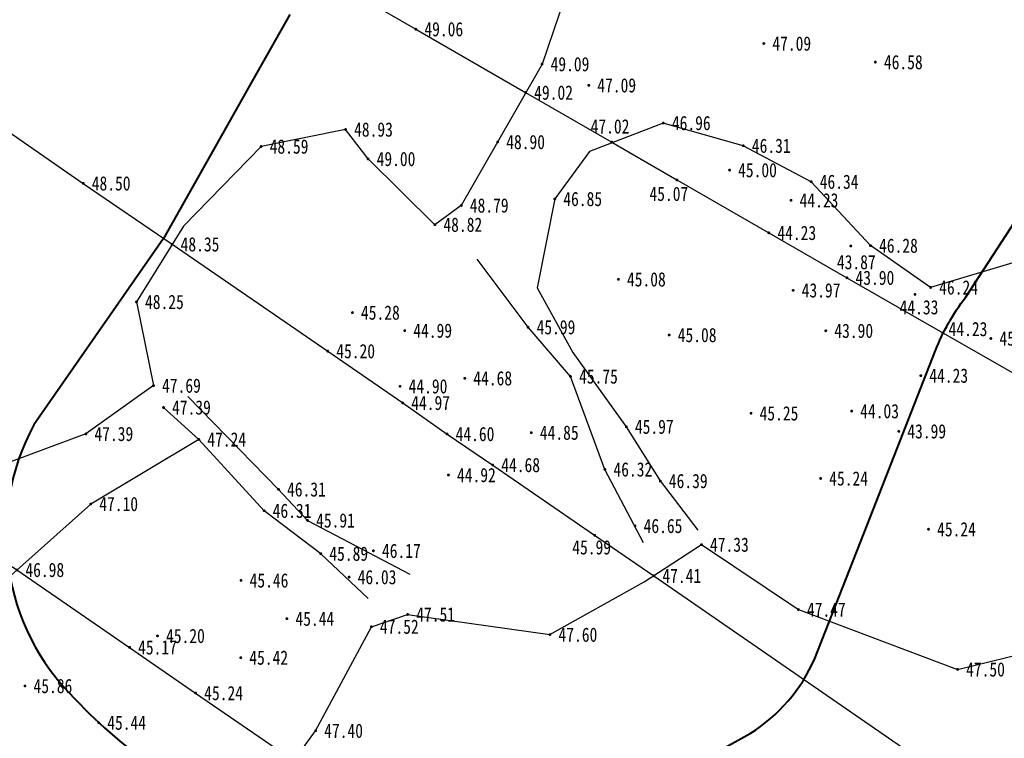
# Model space of a CAD drawing. Extents: x 555481 to 559434, y 3811529 to 3812446.
# Tile 15 of 37: x 556134 to 556162, y 3811942 to 3811962. Entities that reach past the tile are written whole.
import ezdxf
from ezdxf.enums import TextEntityAlignment as Align

# ---------------------------------------------------------------- set-up
doc = ezdxf.new("R2010")
doc.units = 0
doc.header["$LTSCALE"] = 0.5
doc.header["$PDSIZE"] = 0.2
doc.layers.get('0').update_dxf_attribs({"linetype": 'CONTINUOUS'})
doc.layers.get('Defpoints').update_dxf_attribs({"linetype": 'CONTINUOUS'})
for name, color, linetype in [('DMTZ', 8, 'CONTINUOUS'), ('GCD', 1, 'CONTINUOUS'), ('SXSS', 5, 'CONTINUOUS')]:
    doc.layers.add(name, color=color, linetype=linetype)
doc.layers.add('堤脚线', color=2, linetype='CONTINUOUS', lineweight=40)
doc.layers.add('标注半径', color=7, linetype='CONTINUOUS', lineweight=40)
doc.styles.get("Standard").update_dxf_attribs({"font": 'rs.shx', "bigfont": 'hztxt.shx'})
doc.styles.add('宋体', font='txt')
doc.styles.add('正等线体', font='simhei.ttf')
doc.linetypes.add('10411', pattern='A,2,[150,AAA.SHX,S=1,R=0,X=0,Y=1],2,[151,AAA.SHX,S=1,R=0,X=0,Y=3],1e-11', length=4)
doc.dimstyles.get("Standard").update_dxf_attribs({"dimtxt": 0.18, "dimasz": 0.18, "dimexe": 0.18, "dimexo": 0.0625, "dimgap": 0.09, "dimtad": 0, "dimtih": 1, "dimtoh": 1, "dimdec": 4, "dimzin": 0, "dimdsep": 46, "dimtxsty": 'Standard', "dimcen": 0.09, "dimadec": 0, "dimazin": 0, "dimtfac": 1, "dimtdec": 4, "dimtofl": 0, "dimtmove": 0, "dimatfit": 3, "dimfxl": 0, "dimtolj": 1, "dimtzin": 0, "dimarcsym": 0})

# ---------------------------------------------------------------- blocks, each defined once
blk = doc.blocks.new('GC200')
at = {"linetype": 'Continuous', "const_width": 0.2, "flags": 128}
blk.add_lwpolyline([(-0.1, 0, 1), (0.1, 0, 1)], format="xyb", close=True, dxfattribs=at)
blk = doc.blocks.new('*D81')
at = {"layer": 'Defpoints', "color": 0, "linetype": 'Continuous', "transparency": 16777216}
for p in [(556123.699, 3811948.82, 51.959), (556140.563, 3811947.803, 51.959)]:
    blk.add_point(p, dxfattribs=at)
at = {"layer": '标注半径', "color": 0, "linetype": 'Continuous', "lineweight": -2, "transparency": 16777216}
blk.add_line((556126.048, 3811948.679), (556123.998, 3811948.802), dxfattribs=at)
at = {"layer": '标注半径', "color": 0, "linetype": 'Continuous', "transparency": 16777216}
blk.add_solid([(556124.001, 3811948.852), (556123.995, 3811948.752), (556123.699, 3811948.82)], dxfattribs=at)
at = {"layer": '标注半径', "color": 0, "linetype": 'Continuous', "lineweight": -3, "transparency": 16777216, "insert": (556126.743, 3811948.679), "char_height": 0.6, "attachment_point": 5, "style": '宋体'}
blk.add_mtext('\\A1;R17', dxfattribs=at)
blk = doc.blocks.new('*D83')
at = {"layer": 'Defpoints', "color": 0, "linetype": 'Continuous', "transparency": 16777216}
for p in [(556140.737, 3811944.165, 51.959), (556144.364, 3811929.178, 51.959)]:
    blk.add_point(p, dxfattribs=at)
at = {"layer": '标注半径', "color": 0, "linetype": 'Continuous', "lineweight": -2, "transparency": 16777216}
for p, q in [((556143.529, 3811931.39), (556143.829, 3811931.39)), ((556143.829, 3811931.39), (556144.294, 3811929.47))]:
    blk.add_line(p, q, dxfattribs=at)
blk.add_arc((556140.737, 3811944.165), 15.42, 282.9367, 284.183, dxfattribs=at)
at = {"layer": '标注半径', "color": 0, "linetype": 'Continuous', "transparency": 16777216}
blk.add_solid([(556144.342, 3811929.482), (556144.245, 3811929.458), (556144.364, 3811929.178)], dxfattribs=at)
at = {"layer": '标注半径', "color": 0, "linetype": 'Continuous', "lineweight": -3, "transparency": 16777216, "insert": (556142.836, 3811931.39), "char_height": 0.6, "attachment_point": 5, "style": '宋体'}
blk.add_mtext('\\A1;R15', dxfattribs=at)
blk = doc.blocks.new('*D84')
at = {"layer": 'Defpoints', "color": 0, "linetype": 'Continuous', "transparency": 16777216}
for p in [(556156.638, 3811944.957, 51.959), (556161.239, 3811938.188, 51.959)]:
    blk.add_point(p, dxfattribs=at)
at = {"layer": '标注半径', "color": 0, "linetype": 'Continuous', "lineweight": -2, "transparency": 16777216}
for p, q in [((556159.663, 3811940.041), (556159.98, 3811940.041)), ((556159.98, 3811940.041), (556161.071, 3811938.436))]:
    blk.add_line(p, q, dxfattribs=at)
at = {"layer": '标注半径', "color": 0, "linetype": 'Continuous', "transparency": 16777216}
blk.add_solid([(556161.112, 3811938.464), (556161.029, 3811938.408), (556161.239, 3811938.188)], dxfattribs=at)
at = {"layer": '标注半径', "color": 0, "linetype": 'Continuous', "lineweight": -3, "transparency": 16777216, "insert": (556159.183, 3811940.041), "char_height": 0.6, "attachment_point": 5, "style": '宋体'}
blk.add_mtext('\\A1;R8', dxfattribs=at)
blk = doc.blocks.new('*D85')
at = {"layer": 'Defpoints', "color": 0, "linetype": 'Continuous', "transparency": 16777216}
for p in [(556154.792, 3811957.95, 51.959), (556171.873, 3811957.413, 51.959)]:
    blk.add_point(p, dxfattribs=at)
at = {"layer": '标注半径', "color": 0, "linetype": 'Continuous', "lineweight": -2, "transparency": 16777216}
blk.add_line((556170.265, 3811957.463), (556171.573, 3811957.422), dxfattribs=at)
at = {"layer": '标注半径', "color": 0, "linetype": 'Continuous', "transparency": 16777216}
blk.add_solid([(556171.575, 3811957.472), (556171.572, 3811957.372), (556171.873, 3811957.413)], dxfattribs=at)
at = {"layer": '标注半径', "color": 0, "linetype": 'Continuous', "lineweight": -3, "transparency": 16777216, "insert": (556169.57, 3811957.463), "char_height": 0.6, "attachment_point": 5, "style": '宋体'}
blk.add_mtext('\\A1;R17', dxfattribs=at)

msp = doc.modelspace()

# ---------------------------------------------------------------- linework, layer by layer
at = {"linetype": 'Continuous', "flags": 128}
for points, elevation in [([(556133.03576, 3811968.71667), (556136.68149, 3811966.62762), (556145.11495, 3811961.77371), (556148.19548, 3811959.99392), (556150.61503, 3811958.60337), (556152.43964, 3811957.54211), (556155.01958, 3811956.05497), (556157.21142, 3811954.79495), (556159.89811, 3811953.24566), (556161.94657, 3811952.07797), (556165.93734, 3811949.78073), (556168.04632, 3811948.56656), (556173.6608, 3811945.33055), (556176.71079, 3811943.57667)], 49.334), ([(556129.48268, 3811961.80863), (556135.7825, 3811957.44514), (556138.27544, 3811955.73394), (556142.64267, 3811952.73413), (556144.74612, 3811951.28167), (556145.99139, 3811950.40757), (556147.27163, 3811949.53734), (556150.13217, 3811947.56466), (556151.79283, 3811946.42676), (556161.66795, 3811939.60602), (556163.54377, 3811938.33036), (556169.11071, 3811934.50063)], 49.229), ([(556123.89302, 3811953.50742), (556130.96798, 3811948.61836), (556133.92041, 3811946.5933), (556137.08265, 3811944.418), (556138.93698, 3811943.1356), (556141.69822, 3811941.23366), (556144.47094, 3811939.33176), (556151.0412, 3811934.79762), (556152.51178, 3811933.78647), (556157.06193, 3811930.64095)], 49.125)]:
    msp.add_lwpolyline(points, dxfattribs=dict(at, elevation=elevation))
at = {"layer": 'DMTZ', "linetype": '10411', "ltscale": 0.5, "flags": 128}
for points, elevation in [([(556162.048, 3811955.273), (556159.559, 3811954.523), (556157.872, 3811955.697), (556156.207, 3811957.491), (556154.303, 3811958.501), (556152.059, 3811959.139), (556149.992, 3811958.342), (556149.013, 3811957.007), (556148.52171, 3811954.51421), (556149.52005, 3811952.69671), (556151.021, 3811950.613), (556151.974, 3811949.089), (556153.02532, 3811947.70969)], 46.847), ([(556151.50557, 3811947.35625), (556150.42, 3811949.415), (556149.455, 3811952.024), (556148.263, 3811953.407), (556146.83785, 3811955.31502)], 46.647), ([(556134.042, 3811939.409), (556137.417, 3811939.331), (556140.756, 3811939.934), (556142.304, 3811942.078), (556143.867, 3811944.999), (556144.886, 3811945.343), (556148.879, 3811944.775), (556151.525, 3811946.255), (556153.129, 3811947.302), (556155.848, 3811945.479), (556160.315, 3811943.799), (556162.607, 3811944.362), (556164.766, 3811946.367), (556165.327, 3811947.649), (556165.744, 3811949.245), (556166.559, 3811951.557)], 47.63), ([(556138.71481, 3811951.46343), (556141.262, 3811948.853), (556142.077, 3811947.981), (556144.9435, 3811946.47578)], 46.172), ([(556143.78195, 3811945.78716), (556142.448, 3811947.048), (556140.858, 3811948.254), (556139.025, 3811950.256), (556138.035, 3811951.153)], 47.391), ([(556139.025, 3811950.256), (556135.993, 3811948.443), (556133.13, 3811945.884), (556131.471, 3811944.784), (556130.701, 3811942.952), (556128.432, 3811942.439), (556125.914, 3811942.016)], 47.333)]:
    msp.add_lwpolyline(points, dxfattribs=dict(at, elevation=elevation))
at = {"layer": 'SXSS', "linetype": '10411', "ltscale": 0.5, "elevation": 47.685, "flags": 128}
for points in [[(556134.79, 3811986.652), (556135.209, 3811984.973), (556136.723, 3811981.62), (556139.525, 3811980.707), (556142.47, 3811980.185), (556142.581, 3811978.577), (556140.802, 3811976.349), (556139.203, 3811973.237), (556139.859, 3811969.499), (556140.912, 3811966.111), (556142.193, 3811964.949), (556145.367, 3811964.497), (556148.083, 3811964.917), (556149.806, 3811965.308), (556150.652, 3811964.784), (556149.454, 3811963.136), (556148.656, 3811960.792), (556147.411, 3811958.606), (556146.39, 3811956.825), (556145.649, 3811956.285), (556143.775, 3811958.13), (556143.143, 3811958.957), (556140.774, 3811958.479), (556138.6, 3811956.241), (556137.277, 3811954.117), (556137.755, 3811951.766)], [(556137.755, 3811951.766), (556135.858, 3811950.411), (556132.376, 3811949.126), (556129.11, 3811947.915), (556126.846, 3811947.339), (556123.63, 3811944.987), (556124.515, 3811943.116)]]:
    msp.add_lwpolyline(points, dxfattribs=at)
at = {"layer": '堤脚线', "linetype": 'Continuous', "elevation": 56.32124, "flags": 128}
msp.add_lwpolyline([(556141.58372, 3811962.18251), (556140.5354, 3811960.32828), (556138.03229, 3811955.90085), (556135.809, 3811952.69763), (556134.39816, 3811950.66496), (556134.39816, 3811950.66496, 0.33393646), (556135.55613, 3811942.96597, 0.35149494), (556151.91337, 3811940.56533), (556154.49267, 3811942.0009, 0.15178801), (556156.30839, 3811944.10383), (556157.7767, 3811947.85132), (556159.69566, 3811952.74896, -0.06911418), (556160.53384, 3811954.2424), (556165.32499, 3811961.60344, 0.08744173), (556166.1185, 3811963.46701)], format="xyb", dxfattribs=at)

# ---------------------------------------------------------------- block references
at = {"layer": 'GCD', "linetype": 'Continuous'}
ref = msp.add_blockref('GC200', (556145.11495, 3811961.77371, 49.059), dxfattribs=dict(at, xscale=0.1999999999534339, yscale=0.2000000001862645, zscale=0.2))
ref.add_attrib('height', '49.06', dxfattribs={"linetype": 'Continuous', "height": 0.4, "style": '正等线体', "width": 0.8}).set_placement((556145.35495, 3811961.77371, 49.059), align=Align.MIDDLE_LEFT)
ref = msp.add_blockref('GC200', (556154.878, 3811961.371, 47.086), dxfattribs=dict(at, xscale=0.1999999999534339, yscale=0.2000000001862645, zscale=0.2))
ref.add_attrib('height', '47.09', dxfattribs={"linetype": 'Continuous', "height": 0.4, "style": '正等线体', "width": 0.8}).set_placement((556155.118, 3811961.371, 47.086), align=Align.MIDDLE_LEFT)
ref = msp.add_blockref('GC200', (556158.008, 3811960.849, 46.579), dxfattribs=dict(at, xscale=0.1999999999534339, yscale=0.2000000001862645, zscale=0.2))
ref.add_attrib('height', '46.58', dxfattribs={"linetype": 'Continuous', "height": 0.4, "style": '正等线体', "width": 0.8}).set_placement((556158.248, 3811960.849, 46.579), align=Align.MIDDLE_LEFT)
ref = msp.add_blockref('GC200', (556148.656, 3811960.792, 49.087), dxfattribs=dict(at, xscale=0.1999999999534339, yscale=0.2000000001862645, zscale=0.2))
ref.add_attrib('height', '49.09', dxfattribs={"linetype": 'Continuous', "height": 0.4, "style": '正等线体', "width": 0.8}).set_placement((556148.896, 3811960.792, 49.087), align=Align.MIDDLE_LEFT)
ref = msp.add_blockref('GC200', (556149.967, 3811960.197, 47.094), dxfattribs=dict(at, xscale=0.1999999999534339, yscale=0.2000000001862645, zscale=0.2))
ref.add_attrib('height', '47.09', dxfattribs={"linetype": 'Continuous', "height": 0.4, "style": '正等线体', "width": 0.8}).set_placement((556150.207, 3811960.197, 47.094), align=Align.MIDDLE_LEFT)
ref = msp.add_blockref('GC200', (556148.19548, 3811959.99392, 49.024), dxfattribs=dict(at, xscale=0.1999999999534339, yscale=0.2000000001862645, zscale=0.2))
ref.add_attrib('height', '49.02', dxfattribs={"linetype": 'Continuous', "height": 0.4, "style": '正等线体', "width": 0.8}).set_placement((556148.43548, 3811959.99392, 49.024), align=Align.MIDDLE_LEFT)
ref = msp.add_blockref('GC200', (556143.143, 3811958.957, 48.933), dxfattribs=dict(at, xscale=0.1999999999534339, yscale=0.2000000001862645, zscale=0.2))
ref.add_attrib('height', '48.93', dxfattribs={"linetype": 'Continuous', "height": 0.4, "style": '正等线体', "width": 0.8}).set_placement((556143.383, 3811958.957, 48.933), align=Align.MIDDLE_LEFT)
ref = msp.add_blockref('GC200', (556150.61503, 3811958.60337, 47.023), dxfattribs=dict(at, xscale=0.1999999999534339, yscale=0.2000000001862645, zscale=0.2))
ref.add_attrib('height', '47.02', dxfattribs={"linetype": 'Continuous', "height": 0.4, "style": '正等线体', "width": 0.8}).set_placement((556150.02001, 3811959.04476, 47.023), align=Align.MIDDLE_LEFT)
ref = msp.add_blockref('GC200', (556152.059, 3811959.139, 46.959), dxfattribs=dict(at, xscale=0.1999999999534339, yscale=0.2000000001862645, zscale=0.2))
ref.add_attrib('height', '46.96', dxfattribs={"linetype": 'Continuous', "height": 0.4, "style": '正等线体', "width": 0.8}).set_placement((556152.299, 3811959.139, 46.959), align=Align.MIDDLE_LEFT)
ref = msp.add_blockref('GC200', (556140.774, 3811958.479, 48.586), dxfattribs=dict(at, xscale=0.1999999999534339, yscale=0.2000000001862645, zscale=0.2))
ref.add_attrib('height', '48.59', dxfattribs={"linetype": 'Continuous', "height": 0.4, "style": '正等线体', "width": 0.8}).set_placement((556141.014, 3811958.479, 48.586), align=Align.MIDDLE_LEFT)
ref = msp.add_blockref('GC200', (556147.411, 3811958.606, 48.9), dxfattribs=dict(at, xscale=0.1999999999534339, yscale=0.2000000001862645, zscale=0.2))
ref.add_attrib('height', '48.90', dxfattribs={"linetype": 'Continuous', "height": 0.4, "style": '正等线体', "width": 0.8}).set_placement((556147.651, 3811958.606, 48.9), align=Align.MIDDLE_LEFT)
ref = msp.add_blockref('GC200', (556154.303, 3811958.501, 46.31), dxfattribs=dict(at, xscale=0.1999999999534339, yscale=0.2000000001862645, zscale=0.2))
ref.add_attrib('height', '46.31', dxfattribs={"linetype": 'Continuous', "height": 0.4, "style": '正等线体', "width": 0.8}).set_placement((556154.543, 3811958.501, 46.31), align=Align.MIDDLE_LEFT)
ref = msp.add_blockref('GC200', (556143.775, 3811958.13, 49.001), dxfattribs=dict(at, xscale=0.1999999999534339, yscale=0.2000000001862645, zscale=0.2))
ref.add_attrib('height', '49.00', dxfattribs={"linetype": 'Continuous', "height": 0.4, "style": '正等线体', "width": 0.8}).set_placement((556144.015, 3811958.13, 49.001), align=Align.MIDDLE_LEFT)
ref = msp.add_blockref('GC200', (556153.917, 3811957.817, 45.001), dxfattribs=dict(at, xscale=0.1999999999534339, yscale=0.2000000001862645, zscale=0.2))
ref.add_attrib('height', '45.00', dxfattribs={"linetype": 'Continuous', "height": 0.4, "style": '正等线体', "width": 0.8}).set_placement((556154.157, 3811957.817, 45.001), align=Align.MIDDLE_LEFT)
ref = msp.add_blockref('GC200', (556135.7825, 3811957.44514, 48.501), dxfattribs=dict(at, xscale=0.1999999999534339, yscale=0.2000000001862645, zscale=0.2))
ref.add_attrib('height', '48.50', dxfattribs={"linetype": 'Continuous', "height": 0.4, "style": '正等线体', "width": 0.8}).set_placement((556136.0225, 3811957.44514, 48.501), align=Align.MIDDLE_LEFT)
ref = msp.add_blockref('GC200', (556152.43964, 3811957.54211, 45.067), dxfattribs=dict(at, xscale=0.1999999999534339, yscale=0.2000000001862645, zscale=0.2))
ref.add_attrib('height', '45.07', dxfattribs={"linetype": 'Continuous', "height": 0.4, "style": '正等线体', "width": 0.8}).set_placement((556151.66954, 3811957.15078, 45.067), align=Align.MIDDLE_LEFT)
ref = msp.add_blockref('GC200', (556156.207, 3811957.491, 46.339), dxfattribs=dict(at, xscale=0.1999999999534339, yscale=0.2000000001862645, zscale=0.2))
ref.add_attrib('height', '46.34', dxfattribs={"linetype": 'Continuous', "height": 0.4, "style": '正等线体', "width": 0.8}).set_placement((556156.447, 3811957.491, 46.339), align=Align.MIDDLE_LEFT)
ref = msp.add_blockref('GC200', (556149.013, 3811957.007, 46.847), dxfattribs=dict(at, xscale=0.1999999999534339, yscale=0.2000000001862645, zscale=0.2))
ref.add_attrib('height', '46.85', dxfattribs={"linetype": 'Continuous', "height": 0.4, "style": '正等线体', "width": 0.8}).set_placement((556149.253, 3811957.007, 46.847), align=Align.MIDDLE_LEFT)
ref = msp.add_blockref('GC200', (556155.642, 3811956.969, 44.225), dxfattribs=dict(at, xscale=0.1999999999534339, yscale=0.2000000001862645, zscale=0.2))
ref.add_attrib('height', '44.23', dxfattribs={"linetype": 'Continuous', "height": 0.4, "style": '正等线体', "width": 0.8}).set_placement((556155.882, 3811956.969, 44.225), align=Align.MIDDLE_LEFT)
ref = msp.add_blockref('GC200', (556146.39, 3811956.825, 48.792), dxfattribs=dict(at, xscale=0.1999999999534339, yscale=0.2000000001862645, zscale=0.2))
ref.add_attrib('height', '48.79', dxfattribs={"linetype": 'Continuous', "height": 0.4, "style": '正等线体', "width": 0.8}).set_placement((556146.63, 3811956.825, 48.792), align=Align.MIDDLE_LEFT)
ref = msp.add_blockref('GC200', (556145.649, 3811956.285, 48.815), dxfattribs=dict(at, xscale=0.1999999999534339, yscale=0.2000000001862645, zscale=0.2))
ref.add_attrib('height', '48.82', dxfattribs={"linetype": 'Continuous', "height": 0.4, "style": '正等线体', "width": 0.8}).set_placement((556145.889, 3811956.285, 48.815), align=Align.MIDDLE_LEFT)
ref = msp.add_blockref('GC200', (556155.01958, 3811956.05497, 44.234), dxfattribs=dict(at, xscale=0.1999999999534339, yscale=0.2000000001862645, zscale=0.2))
ref.add_attrib('height', '44.23', dxfattribs={"linetype": 'Continuous', "height": 0.4, "style": '正等线体', "width": 0.8}).set_placement((556155.25958, 3811956.05497, 44.234), align=Align.MIDDLE_LEFT)
ref = msp.add_blockref('GC200', (556138.27544, 3811955.73394, 48.348), dxfattribs=dict(at, xscale=0.1999999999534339, yscale=0.2000000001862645, zscale=0.2))
ref.add_attrib('height', '48.35', dxfattribs={"linetype": 'Continuous', "height": 0.4, "style": '正等线体', "width": 0.8}).set_placement((556138.51544, 3811955.73394, 48.348), align=Align.MIDDLE_LEFT)
ref = msp.add_blockref('GC200', (556157.872, 3811955.697, 46.282), dxfattribs=dict(at, xscale=0.1999999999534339, yscale=0.2000000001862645, zscale=0.2))
ref.add_attrib('height', '46.28', dxfattribs={"linetype": 'Continuous', "height": 0.4, "style": '正等线体', "width": 0.8}).set_placement((556158.112, 3811955.697, 46.282), align=Align.MIDDLE_LEFT)
ref = msp.add_blockref('GC200', (556157.319, 3811955.688, 43.867), dxfattribs=dict(at, xscale=0.1999999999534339, yscale=0.2000000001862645, zscale=0.2))
ref.add_attrib('height', '43.87', dxfattribs={"linetype": 'Continuous', "height": 0.4, "style": '正等线体', "width": 0.8}).set_placement((556156.92921, 3811955.23437, 43.867), align=Align.MIDDLE_LEFT)
ref = msp.add_blockref('GC200', (556157.21142, 3811954.79495, 43.897), dxfattribs=dict(at, xscale=0.1999999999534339, yscale=0.2000000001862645, zscale=0.2))
ref.add_attrib('height', '43.90', dxfattribs={"linetype": 'Continuous', "height": 0.4, "style": '正等线体', "width": 0.8}).set_placement((556157.45142, 3811954.79495, 43.897), align=Align.MIDDLE_LEFT)
ref = msp.add_blockref('GC200', (556150.799, 3811954.75, 45.083), dxfattribs=dict(at, xscale=0.1999999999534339, yscale=0.2000000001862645, zscale=0.2))
ref.add_attrib('height', '45.08', dxfattribs={"linetype": 'Continuous', "height": 0.4, "style": '正等线体', "width": 0.8}).set_placement((556151.039, 3811954.75, 45.083), align=Align.MIDDLE_LEFT)
ref = msp.add_blockref('GC200', (556159.559, 3811954.523, 46.244), dxfattribs=dict(at, xscale=0.1999999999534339, yscale=0.2000000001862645, zscale=0.2))
ref.add_attrib('height', '46.24', dxfattribs={"linetype": 'Continuous', "height": 0.4, "style": '正等线体', "width": 0.8}).set_placement((556159.799, 3811954.523, 46.244), align=Align.MIDDLE_LEFT)
ref = msp.add_blockref('GC200', (556155.701, 3811954.441, 43.97), dxfattribs=dict(at, xscale=0.1999999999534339, yscale=0.2000000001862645, zscale=0.2))
ref.add_attrib('height', '43.97', dxfattribs={"linetype": 'Continuous', "height": 0.4, "style": '正等线体', "width": 0.8}).set_placement((556155.941, 3811954.441, 43.97), align=Align.MIDDLE_LEFT)
ref = msp.add_blockref('GC200', (556137.277, 3811954.117, 48.246), dxfattribs=dict(at, xscale=0.1999999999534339, yscale=0.2000000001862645, zscale=0.2))
ref.add_attrib('height', '48.25', dxfattribs={"linetype": 'Continuous', "height": 0.4, "style": '正等线体', "width": 0.8}).set_placement((556137.517, 3811954.117, 48.246), align=Align.MIDDLE_LEFT)
ref = msp.add_blockref('GC200', (556159.119, 3811954.328, 44.327), dxfattribs=dict(at, xscale=0.1999999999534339, yscale=0.2000000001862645, zscale=0.2))
ref.add_attrib('height', '44.33', dxfattribs={"linetype": 'Continuous', "height": 0.4, "style": '正等线体', "width": 0.8}).set_placement((556158.68826, 3811953.96712, 44.327), align=Align.MIDDLE_LEFT)
ref = msp.add_blockref('GC200', (556143.336, 3811953.817, 45.281), dxfattribs=dict(at, xscale=0.1999999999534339, yscale=0.2000000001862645, zscale=0.2))
ref.add_attrib('height', '45.28', dxfattribs={"linetype": 'Continuous', "height": 0.4, "style": '正等线体', "width": 0.8}).set_placement((556143.576, 3811953.817, 45.281), align=Align.MIDDLE_LEFT)
ref = msp.add_blockref('GC200', (556148.263, 3811953.407, 45.994), dxfattribs=dict(at, xscale=0.1999999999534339, yscale=0.2000000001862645, zscale=0.2))
ref.add_attrib('height', '45.99', dxfattribs={"linetype": 'Continuous', "height": 0.4, "style": '正等线体', "width": 0.8}).set_placement((556148.503, 3811953.407, 45.994), align=Align.MIDDLE_LEFT)
ref = msp.add_blockref('GC200', (556144.804, 3811953.311, 44.99), dxfattribs=dict(at, xscale=0.1999999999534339, yscale=0.2000000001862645, zscale=0.2))
ref.add_attrib('height', '44.99', dxfattribs={"linetype": 'Continuous', "height": 0.4, "style": '正等线体', "width": 0.8}).set_placement((556145.044, 3811953.311, 44.99), align=Align.MIDDLE_LEFT)
ref = msp.add_blockref('GC200', (556152.223, 3811953.187, 45.083), dxfattribs=dict(at, xscale=0.1999999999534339, yscale=0.2000000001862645, zscale=0.2))
ref.add_attrib('height', '45.08', dxfattribs={"linetype": 'Continuous', "height": 0.4, "style": '正等线体', "width": 0.8}).set_placement((556152.463, 3811953.187, 45.083), align=Align.MIDDLE_LEFT)
ref = msp.add_blockref('GC200', (556156.617, 3811953.306, 43.897), dxfattribs=dict(at, xscale=0.1999999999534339, yscale=0.2000000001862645, zscale=0.2))
ref.add_attrib('height', '43.90', dxfattribs={"linetype": 'Continuous', "height": 0.4, "style": '正等线体', "width": 0.8}).set_placement((556156.857, 3811953.306, 43.897), align=Align.MIDDLE_LEFT)
ref = msp.add_blockref('GC200', (556159.89811, 3811953.24566, 44.234), dxfattribs=dict(at, xscale=0.1999999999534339, yscale=0.2000000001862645, zscale=0.2))
ref.add_attrib('height', '44.23', dxfattribs={"linetype": 'Continuous', "height": 0.4, "style": '正等线体', "width": 0.8}).set_placement((556160.06232, 3811953.35549, 44.234), align=Align.MIDDLE_LEFT)
ref = msp.add_blockref('GC200', (556161.249, 3811953.09, 45.77), dxfattribs=dict(at, xscale=0.1999999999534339, yscale=0.2000000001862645, zscale=0.2))
ref.add_attrib('height', '45.77', dxfattribs={"linetype": 'Continuous', "height": 0.4, "style": '正等线体', "width": 0.8}).set_placement((556161.489, 3811953.09, 45.77), align=Align.MIDDLE_LEFT)
ref = msp.add_blockref('GC200', (556142.64267, 3811952.73413, 45.196), dxfattribs=dict(at, xscale=0.1999999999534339, yscale=0.2000000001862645, zscale=0.2))
ref.add_attrib('height', '45.20', dxfattribs={"linetype": 'Continuous', "height": 0.4, "style": '正等线体', "width": 0.8}).set_placement((556142.88267, 3811952.73413, 45.196), align=Align.MIDDLE_LEFT)
ref = msp.add_blockref('GC200', (556149.455, 3811952.024, 45.749), dxfattribs=dict(at, xscale=0.1999999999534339, yscale=0.2000000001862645, zscale=0.2))
ref.add_attrib('height', '45.75', dxfattribs={"linetype": 'Continuous', "height": 0.4, "style": '正等线体', "width": 0.8}).set_placement((556149.695, 3811952.024, 45.749), align=Align.MIDDLE_LEFT)
ref = msp.add_blockref('GC200', (556159.282, 3811952.047, 44.234), dxfattribs=dict(at, xscale=0.1999999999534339, yscale=0.2000000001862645, zscale=0.2))
ref.add_attrib('height', '44.23', dxfattribs={"linetype": 'Continuous', "height": 0.4, "style": '正等线体', "width": 0.8}).set_placement((556159.522, 3811952.047, 44.234), align=Align.MIDDLE_LEFT)
ref = msp.add_blockref('GC200', (556137.755, 3811951.766, 47.685), dxfattribs=dict(at, xscale=0.1999999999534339, yscale=0.2000000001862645, zscale=0.2))
ref.add_attrib('height', '47.69', dxfattribs={"linetype": 'Continuous', "height": 0.4, "style": '正等线体', "width": 0.8}).set_placement((556137.995, 3811951.766, 47.685), align=Align.MIDDLE_LEFT)
ref = msp.add_blockref('GC200', (556144.673, 3811951.748, 44.901), dxfattribs=dict(at, xscale=0.1999999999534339, yscale=0.2000000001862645, zscale=0.2))
ref.add_attrib('height', '44.90', dxfattribs={"linetype": 'Continuous', "height": 0.4, "style": '正等线体', "width": 0.8}).set_placement((556144.913, 3811951.748, 44.901), align=Align.MIDDLE_LEFT)
ref = msp.add_blockref('GC200', (556146.488, 3811951.973, 44.681), dxfattribs=dict(at, xscale=0.1999999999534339, yscale=0.2000000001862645, zscale=0.2))
ref.add_attrib('height', '44.68', dxfattribs={"linetype": 'Continuous', "height": 0.4, "style": '正等线体', "width": 0.8}).set_placement((556146.728, 3811951.973, 44.681), align=Align.MIDDLE_LEFT)
ref = msp.add_blockref('GC200', (556144.74612, 3811951.28167, 44.972), dxfattribs=dict(at, xscale=0.1999999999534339, yscale=0.2000000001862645, zscale=0.2))
ref.add_attrib('height', '44.97', dxfattribs={"linetype": 'Continuous', "height": 0.4, "style": '正等线体', "width": 0.8}).set_placement((556144.98612, 3811951.28167, 44.972), align=Align.MIDDLE_LEFT)
ref = msp.add_blockref('GC200', (556138.035, 3811951.153, 47.391), dxfattribs=dict(at, xscale=0.1999999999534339, yscale=0.2000000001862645, zscale=0.2))
ref.add_attrib('height', '47.39', dxfattribs={"linetype": 'Continuous', "height": 0.4, "style": '正等线体', "width": 0.8}).set_placement((556138.275, 3811951.153, 47.391), align=Align.MIDDLE_LEFT)
ref = msp.add_blockref('GC200', (556154.519, 3811950.989, 45.247), dxfattribs=dict(at, xscale=0.1999999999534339, yscale=0.2000000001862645, zscale=0.2))
ref.add_attrib('height', '45.25', dxfattribs={"linetype": 'Continuous', "height": 0.4, "style": '正等线体', "width": 0.8}).set_placement((556154.759, 3811950.989, 45.247), align=Align.MIDDLE_LEFT)
ref = msp.add_blockref('GC200', (556157.342, 3811951.05, 44.028), dxfattribs=dict(at, xscale=0.1999999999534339, yscale=0.2000000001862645, zscale=0.2))
ref.add_attrib('height', '44.03', dxfattribs={"linetype": 'Continuous', "height": 0.4, "style": '正等线体', "width": 0.8}).set_placement((556157.582, 3811951.05, 44.028), align=Align.MIDDLE_LEFT)
ref = msp.add_blockref('GC200', (556151.021, 3811950.613, 45.968), dxfattribs=dict(at, xscale=0.1999999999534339, yscale=0.2000000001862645, zscale=0.2))
ref.add_attrib('height', '45.97', dxfattribs={"linetype": 'Continuous', "height": 0.4, "style": '正等线体', "width": 0.8}).set_placement((556151.261, 3811950.613, 45.968), align=Align.MIDDLE_LEFT)
ref = msp.add_blockref('GC200', (556135.858, 3811950.411, 47.389), dxfattribs=dict(at, xscale=0.1999999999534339, yscale=0.2000000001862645, zscale=0.2))
ref.add_attrib('height', '47.39', dxfattribs={"linetype": 'Continuous', "height": 0.4, "style": '正等线体', "width": 0.8}).set_placement((556136.098, 3811950.411, 47.389), align=Align.MIDDLE_LEFT)
ref = msp.add_blockref('GC200', (556145.99139, 3811950.40757, 44.599), dxfattribs=dict(at, xscale=0.1999999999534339, yscale=0.2000000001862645, zscale=0.2))
ref.add_attrib('height', '44.60', dxfattribs={"linetype": 'Continuous', "height": 0.4, "style": '正等线体', "width": 0.8}).set_placement((556146.23139, 3811950.40757, 44.599), align=Align.MIDDLE_LEFT)
ref = msp.add_blockref('GC200', (556148.355, 3811950.446, 44.845), dxfattribs=dict(at, xscale=0.1999999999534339, yscale=0.2000000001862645, zscale=0.2))
ref.add_attrib('height', '44.85', dxfattribs={"linetype": 'Continuous', "height": 0.4, "style": '正等线体', "width": 0.8}).set_placement((556148.595, 3811950.446, 44.845), align=Align.MIDDLE_LEFT)
ref = msp.add_blockref('GC200', (556158.665, 3811950.484, 43.993), dxfattribs=dict(at, xscale=0.1999999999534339, yscale=0.2000000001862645, zscale=0.2))
ref.add_attrib('height', '43.99', dxfattribs={"linetype": 'Continuous', "height": 0.4, "style": '正等线体', "width": 0.8}).set_placement((556158.905, 3811950.484, 43.993), align=Align.MIDDLE_LEFT)
ref = msp.add_blockref('GC200', (556139.025, 3811950.256, 47.237), dxfattribs=dict(at, xscale=0.1999999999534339, yscale=0.2000000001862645, zscale=0.2))
ref.add_attrib('height', '47.24', dxfattribs={"linetype": 'Continuous', "height": 0.4, "style": '正等线体', "width": 0.8}).set_placement((556139.265, 3811950.256, 47.237), align=Align.MIDDLE_LEFT)
ref = msp.add_blockref('GC200', (556147.27163, 3811949.53734, 44.68), dxfattribs=dict(at, xscale=0.1999999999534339, yscale=0.2000000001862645, zscale=0.2))
ref.add_attrib('height', '44.68', dxfattribs={"linetype": 'Continuous', "height": 0.4, "style": '正等线体', "width": 0.8}).set_placement((556147.51163, 3811949.53734, 44.68), align=Align.MIDDLE_LEFT)
ref = msp.add_blockref('GC200', (556146.031, 3811949.256, 44.923), dxfattribs=dict(at, xscale=0.1999999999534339, yscale=0.2000000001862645, zscale=0.2))
ref.add_attrib('height', '44.92', dxfattribs={"linetype": 'Continuous', "height": 0.4, "style": '正等线体', "width": 0.8}).set_placement((556146.271, 3811949.256, 44.923), align=Align.MIDDLE_LEFT)
ref = msp.add_blockref('GC200', (556150.42, 3811949.415, 46.32), dxfattribs=dict(at, xscale=0.1999999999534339, yscale=0.2000000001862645, zscale=0.2))
ref.add_attrib('height', '46.32', dxfattribs={"linetype": 'Continuous', "height": 0.4, "style": '正等线体', "width": 0.8}).set_placement((556150.66, 3811949.415, 46.32), align=Align.MIDDLE_LEFT)
ref = msp.add_blockref('GC200', (556151.974, 3811949.089, 46.393), dxfattribs=dict(at, xscale=0.1999999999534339, yscale=0.2000000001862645, zscale=0.2))
ref.add_attrib('height', '46.39', dxfattribs={"linetype": 'Continuous', "height": 0.4, "style": '正等线体', "width": 0.8}).set_placement((556152.214, 3811949.089, 46.393), align=Align.MIDDLE_LEFT)
ref = msp.add_blockref('GC200', (556156.473, 3811949.16, 45.237), dxfattribs=dict(at, xscale=0.1999999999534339, yscale=0.2000000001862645, zscale=0.2))
ref.add_attrib('height', '45.24', dxfattribs={"linetype": 'Continuous', "height": 0.4, "style": '正等线体', "width": 0.8}).set_placement((556156.713, 3811949.16, 45.237), align=Align.MIDDLE_LEFT)
ref = msp.add_blockref('GC200', (556141.262, 3811948.853, 46.309), dxfattribs=dict(at, xscale=0.1999999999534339, yscale=0.2000000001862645, zscale=0.2))
ref.add_attrib('height', '46.31', dxfattribs={"linetype": 'Continuous', "height": 0.4, "style": '正等线体', "width": 0.8}).set_placement((556141.502, 3811948.853, 46.309), align=Align.MIDDLE_LEFT)
ref = msp.add_blockref('GC200', (556135.993, 3811948.443, 47.098), dxfattribs=dict(at, xscale=0.1999999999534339, yscale=0.2000000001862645, zscale=0.2))
ref.add_attrib('height', '47.10', dxfattribs={"linetype": 'Continuous', "height": 0.4, "style": '正等线体', "width": 0.8}).set_placement((556136.233, 3811948.443, 47.098), align=Align.MIDDLE_LEFT)
ref = msp.add_blockref('GC200', (556140.858, 3811948.254, 46.309), dxfattribs=dict(at, xscale=0.1999999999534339, yscale=0.2000000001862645, zscale=0.2))
ref.add_attrib('height', '46.31', dxfattribs={"linetype": 'Continuous', "height": 0.4, "style": '正等线体', "width": 0.8}).set_placement((556141.098, 3811948.254, 46.309), align=Align.MIDDLE_LEFT)
ref = msp.add_blockref('GC200', (556142.077, 3811947.981, 45.914), dxfattribs=dict(at, xscale=0.1999999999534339, yscale=0.2000000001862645, zscale=0.2))
ref.add_attrib('height', '45.91', dxfattribs={"linetype": 'Continuous', "height": 0.4, "style": '正等线体', "width": 0.8}).set_placement((556142.317, 3811947.981, 45.914), align=Align.MIDDLE_LEFT)
ref = msp.add_blockref('GC200', (556151.266, 3811947.828, 46.647), dxfattribs=dict(at, xscale=0.1999999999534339, yscale=0.2000000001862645, zscale=0.2))
ref.add_attrib('height', '46.65', dxfattribs={"linetype": 'Continuous', "height": 0.4, "style": '正等线体', "width": 0.8}).set_placement((556151.506, 3811947.828, 46.647), align=Align.MIDDLE_LEFT)
ref = msp.add_blockref('GC200', (556159.5, 3811947.735, 45.237), dxfattribs=dict(at, xscale=0.1999999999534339, yscale=0.2000000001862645, zscale=0.2))
ref.add_attrib('height', '45.24', dxfattribs={"linetype": 'Continuous', "height": 0.4, "style": '正等线体', "width": 0.8}).set_placement((556159.74, 3811947.735, 45.237), align=Align.MIDDLE_LEFT)
ref = msp.add_blockref('GC200', (556150.13217, 3811947.56466, 45.994), dxfattribs=dict(at, xscale=0.1999999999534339, yscale=0.2000000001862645, zscale=0.2))
ref.add_attrib('height', '45.99', dxfattribs={"linetype": 'Continuous', "height": 0.4, "style": '正等线体', "width": 0.8}).set_placement((556149.50442, 3811947.2264, 45.994), align=Align.MIDDLE_LEFT)
ref = msp.add_blockref('GC200', (556153.129, 3811947.302, 47.329), dxfattribs=dict(at, xscale=0.1999999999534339, yscale=0.2000000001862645, zscale=0.2))
ref.add_attrib('height', '47.33', dxfattribs={"linetype": 'Continuous', "height": 0.4, "style": '正等线体', "width": 0.8}).set_placement((556153.369, 3811947.302, 47.329), align=Align.MIDDLE_LEFT)
ref = msp.add_blockref('GC200', (556142.448, 3811947.048, 45.891), dxfattribs=dict(at, xscale=0.1999999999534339, yscale=0.2000000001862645, zscale=0.2))
ref.add_attrib('height', '45.89', dxfattribs={"linetype": 'Continuous', "height": 0.4, "style": '正等线体', "width": 0.8}).set_placement((556142.688, 3811947.048, 45.891), align=Align.MIDDLE_LEFT)
ref = msp.add_blockref('GC200', (556143.925, 3811947.128, 46.172), dxfattribs=dict(at, xscale=0.1999999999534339, yscale=0.2000000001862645, zscale=0.2))
ref.add_attrib('height', '46.17', dxfattribs={"linetype": 'Continuous', "height": 0.4, "style": '正等线体', "width": 0.8}).set_placement((556144.165, 3811947.128, 46.172), align=Align.MIDDLE_LEFT)
ref = msp.add_blockref('GC200', (556133.92041, 3811946.5933, 46.981), dxfattribs=dict(at, xscale=0.1999999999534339, yscale=0.2000000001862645, zscale=0.2))
ref.add_attrib('height', '46.98', dxfattribs={"linetype": 'Continuous', "height": 0.4, "style": '正等线体', "width": 0.8}).set_placement((556134.16041, 3811946.5933, 46.981), align=Align.MIDDLE_LEFT)
ref = msp.add_blockref('GC200', (556140.211, 3811946.298, 45.457), dxfattribs=dict(at, xscale=0.1999999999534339, yscale=0.2000000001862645, zscale=0.2))
ref.add_attrib('height', '45.46', dxfattribs={"linetype": 'Continuous', "height": 0.4, "style": '正等线体', "width": 0.8}).set_placement((556140.451, 3811946.298, 45.457), align=Align.MIDDLE_LEFT)
ref = msp.add_blockref('GC200', (556143.243, 3811946.39, 46.026), dxfattribs=dict(at, xscale=0.1999999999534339, yscale=0.2000000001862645, zscale=0.2))
ref.add_attrib('height', '46.03', dxfattribs={"linetype": 'Continuous', "height": 0.4, "style": '正等线体', "width": 0.8}).set_placement((556143.483, 3811946.39, 46.026), align=Align.MIDDLE_LEFT)
ref = msp.add_blockref('GC200', (556151.79283, 3811946.42676, 47.409), dxfattribs=dict(at, xscale=0.1999999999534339, yscale=0.2000000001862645, zscale=0.2))
ref.add_attrib('height', '47.41', dxfattribs={"linetype": 'Continuous', "height": 0.4, "style": '正等线体', "width": 0.8}).set_placement((556152.03283, 3811946.42676, 47.409), align=Align.MIDDLE_LEFT)
ref = msp.add_blockref('GC200', (556155.848, 3811945.479, 47.47), dxfattribs=dict(at, xscale=0.1999999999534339, yscale=0.2000000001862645, zscale=0.2))
ref.add_attrib('height', '47.47', dxfattribs={"linetype": 'Continuous', "height": 0.4, "style": '正等线体', "width": 0.8}).set_placement((556156.088, 3811945.479, 47.47), align=Align.MIDDLE_LEFT)
ref = msp.add_blockref('GC200', (556141.497, 3811945.223, 45.444), dxfattribs=dict(at, xscale=0.1999999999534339, yscale=0.2000000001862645, zscale=0.2))
ref.add_attrib('height', '45.44', dxfattribs={"linetype": 'Continuous', "height": 0.4, "style": '正等线体', "width": 0.8}).set_placement((556141.737, 3811945.223, 45.444), align=Align.MIDDLE_LEFT)
ref = msp.add_blockref('GC200', (556144.886, 3811945.343, 47.511), dxfattribs=dict(at, xscale=0.1999999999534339, yscale=0.2000000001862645, zscale=0.2))
ref.add_attrib('height', '47.51', dxfattribs={"linetype": 'Continuous', "height": 0.4, "style": '正等线体', "width": 0.8}).set_placement((556145.126, 3811945.343, 47.511), align=Align.MIDDLE_LEFT)
ref = msp.add_blockref('GC200', (556143.867, 3811944.999, 47.518), dxfattribs=dict(at, xscale=0.1999999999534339, yscale=0.2000000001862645, zscale=0.2))
ref.add_attrib('height', '47.52', dxfattribs={"linetype": 'Continuous', "height": 0.4, "style": '正等线体', "width": 0.8}).set_placement((556144.107, 3811944.999, 47.518), align=Align.MIDDLE_LEFT)
ref = msp.add_blockref('GC200', (556137.867, 3811944.74, 45.203), dxfattribs=dict(at, xscale=0.1999999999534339, yscale=0.2000000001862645, zscale=0.2))
ref.add_attrib('height', '45.20', dxfattribs={"linetype": 'Continuous', "height": 0.4, "style": '正等线体', "width": 0.8}).set_placement((556138.107, 3811944.74, 45.203), align=Align.MIDDLE_LEFT)
ref = msp.add_blockref('GC200', (556148.879, 3811944.775, 47.595), dxfattribs=dict(at, xscale=0.1999999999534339, yscale=0.2000000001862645, zscale=0.2))
ref.add_attrib('height', '47.60', dxfattribs={"linetype": 'Continuous', "height": 0.4, "style": '正等线体', "width": 0.8}).set_placement((556149.119, 3811944.775, 47.595), align=Align.MIDDLE_LEFT)
ref = msp.add_blockref('GC200', (556137.08265, 3811944.418, 45.17), dxfattribs=dict(at, xscale=0.1999999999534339, yscale=0.2000000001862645, zscale=0.2))
ref.add_attrib('height', '45.17', dxfattribs={"linetype": 'Continuous', "height": 0.4, "style": '正等线体', "width": 0.8}).set_placement((556137.32265, 3811944.418, 45.17), align=Align.MIDDLE_LEFT)
ref = msp.add_blockref('GC200', (556140.203, 3811944.13, 45.416), dxfattribs=dict(at, xscale=0.1999999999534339, yscale=0.2000000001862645, zscale=0.2))
ref.add_attrib('height', '45.42', dxfattribs={"linetype": 'Continuous', "height": 0.4, "style": '正等线体', "width": 0.8}).set_placement((556140.443, 3811944.13, 45.416), align=Align.MIDDLE_LEFT)
ref = msp.add_blockref('GC200', (556160.315, 3811943.799, 47.5), dxfattribs=dict(at, xscale=0.1999999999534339, yscale=0.2000000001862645, zscale=0.2))
ref.add_attrib('height', '47.50', dxfattribs={"linetype": 'Continuous', "height": 0.4, "style": '正等线体', "width": 0.8}).set_placement((556160.555, 3811943.799, 47.5), align=Align.MIDDLE_LEFT)
ref = msp.add_blockref('GC200', (556134.149, 3811943.334, 45.858), dxfattribs=dict(at, xscale=0.1999999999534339, yscale=0.2000000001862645, zscale=0.2))
ref.add_attrib('height', '45.86', dxfattribs={"linetype": 'Continuous', "height": 0.4, "style": '正等线体', "width": 0.8}).set_placement((556134.389, 3811943.334, 45.858), align=Align.MIDDLE_LEFT)
ref = msp.add_blockref('GC200', (556138.93698, 3811943.1356, 45.24), dxfattribs=dict(at, xscale=0.1999999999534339, yscale=0.2000000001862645, zscale=0.2))
ref.add_attrib('height', '45.24', dxfattribs={"linetype": 'Continuous', "height": 0.4, "style": '正等线体', "width": 0.8}).set_placement((556139.17698, 3811943.1356, 45.24), align=Align.MIDDLE_LEFT)
ref = msp.add_blockref('GC200', (556136.217, 3811942.303, 45.437), dxfattribs=dict(at, xscale=0.1999999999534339, yscale=0.2000000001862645, zscale=0.2))
ref.add_attrib('height', '45.44', dxfattribs={"linetype": 'Continuous', "height": 0.4, "style": '正等线体', "width": 0.8}).set_placement((556136.457, 3811942.303, 45.437), align=Align.MIDDLE_LEFT)
ref = msp.add_blockref('GC200', (556142.304, 3811942.078, 47.404), dxfattribs=dict(at, xscale=0.1999999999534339, yscale=0.2000000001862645, zscale=0.2))
ref.add_attrib('height', '47.40', dxfattribs={"linetype": 'Continuous', "height": 0.4, "style": '正等线体', "width": 0.8}).set_placement((556142.544, 3811942.078, 47.404), align=Align.MIDDLE_LEFT)

# ---------------------------------------------------------------- dimensions: what is measured, and where the dimension line sits
at = {"layer": '标注半径', "linetype": 'Continuous', "lineweight": -3}
for center, mpoint, picture, middle in [((556154.79198, 3811957.94989, 51.959), (556171.87333, 3811957.41271, 51.959), '*D85', (556170.26545, 3811957.46327)), ((556140.56273, 3811947.80254, 51.959), (556123.69891, 3811948.82042, 51.959), '*D81', (556126.04775, 3811948.67865)), ((556156.63767, 3811944.957, 51.959), (556161.23935, 3811938.1882, 51.959), '*D84', (556159.1827, 3811940.04086)), ((556140.73713, 3811944.16523, 51.959), (556144.36439, 3811929.17831, 51.959), '*D83', (556142.83579, 3811931.38985))]:
    dim = msp.add_radius_dim(center=center, mpoint=mpoint, dimstyle='Standard', override={"dimtxt": 0.6, "dimasz": 0.3, "dimdec": 0, "dimtxsty": '宋体'}, dxfattribs=at)
    dim.commit()
    dim.dimension.update_dxf_attribs({"geometry": picture, "text_midpoint": middle, "dimtype": 164})

doc.saveas('drawing.dxf')
